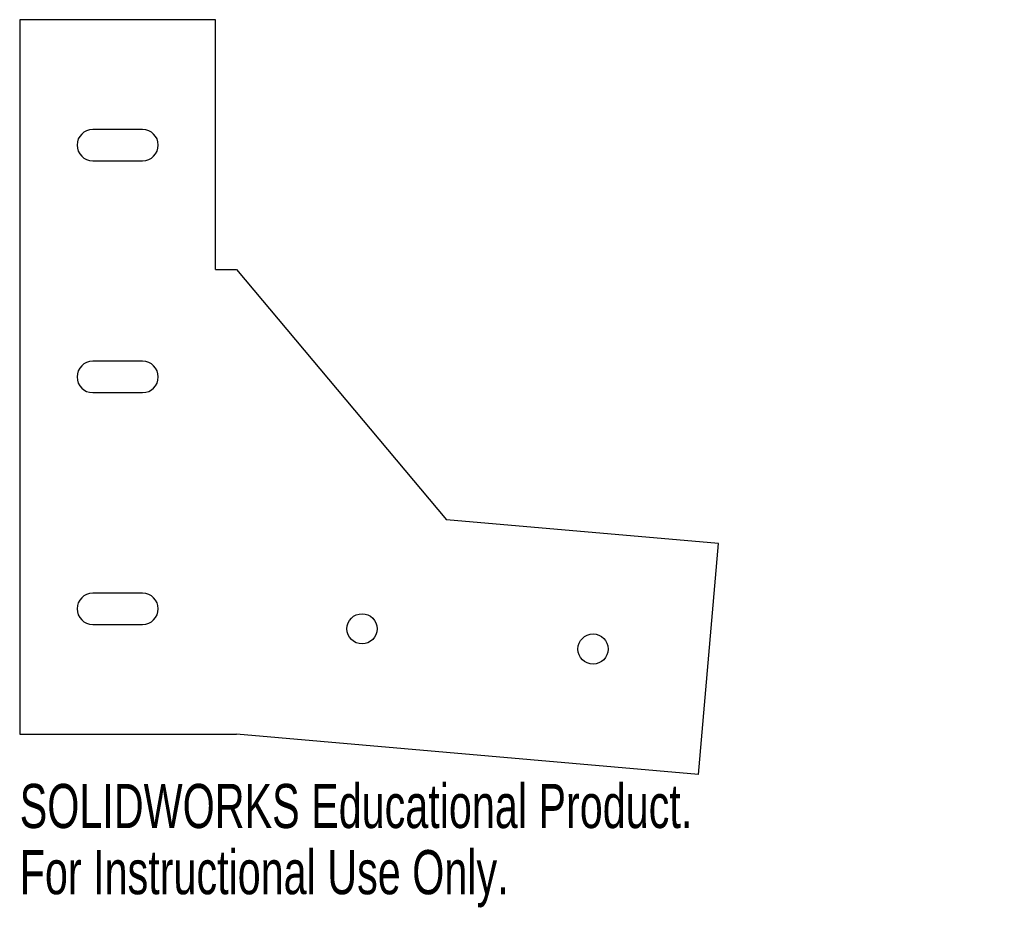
# Model space of a CAD drawing. Header units: inches. Extents: x -0.91 to 3.34, y -1.16 to 2.67.
import ezdxf

# ---------------------------------------------------------------- set-up
doc = ezdxf.new("R2010")
doc.units = ezdxf.units.IN
doc.header["$MEASUREMENT"] = 0
doc.styles.add('SLDTEXTSTYLE0', font='TXT', dxfattribs={"width": 0.7})

msp = doc.modelspace()

# ---------------------------------------------------------------- linework, layer by layer
at = {"color": 7, "linetype": 'Continuous', "lineweight": 25}
for p, q in [((-0.9106, 2.6709), (-0.9106, -0.4109)), ((-0.0656, 2.6709), (-0.9106, 2.6709)), ((-0.0656, 1.5929), (-0.0656, 2.6709)), ((-0.3806, 2.1975), (-0.5956, 2.1975)), ((-0.5956, 2.0625), (-0.3806, 2.0625)), ((-0.0656, 1.5929), (0.0244, 1.5929)), ((0.0244, 1.5929), (0.9299, 0.5137)), ((-0.3806, 1.1975), (-0.5956, 1.1975)), ((-0.5956, 1.0625), (-0.3806, 1.0625)), ((2.1039, 0.4109), (0.9299, 0.5137)), ((2.0167, -0.5853), (2.1039, 0.4109)), ((-0.3806, 0.1975), (-0.5956, 0.1975)), ((-0.5956, 0.0625), (-0.3806, 0.0625)), ((-0.9106, -0.4109), (0.0244, -0.4109)), ((2.0167, -0.5853), (0.0244, -0.4109))]:
    msp.add_line(p, q, dxfattribs=at)
for centre in [(0.566, 0.0436), (1.5622, -0.0436)]:
    msp.add_circle(centre, 0.065, dxfattribs=at)
for centre, start, end in [((-0.5956, 2.13), 90, 270), ((-0.3806, 2.13), 270, 90), ((-0.5956, 1.13), 90, 270), ((-0.3806, 1.13), 270, 90), ((-0.5956, 0.13), 90, 270), ((-0.3806, 0.13), 270, 90)]:
    msp.add_arc(centre, 0.0675, start, end, dxfattribs=at)

# ---------------------------------------------------------------- texts
at = {"color": 7, "linetype": 'Continuous', "char_height": 0.1903, "attachment_point": 1, "style": 'SLDTEXTSTYLE0'}
for s, insert in [('SOLIDWORKS Educational Product.', (-0.9106, -0.6254)), ('For Instructional Use Only.', (-0.9106, -0.9108))]:
    msp.add_mtext(s, dxfattribs=dict(at, insert=insert))

doc.saveas('drawing.dxf')
